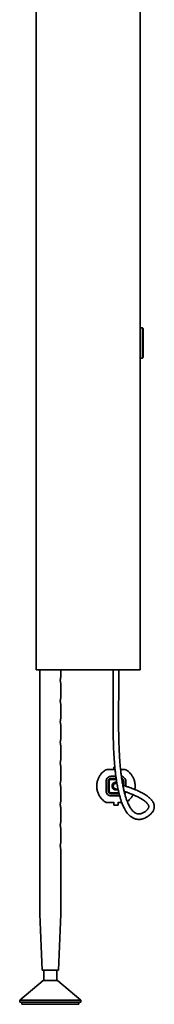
# Model space of a CAD drawing. Header units: millimetres. Extents: x 640 to 2471, y 697 to 4147.
# Tile 3 of 5: x 2341 to 2471, y 1471 to 2422. Entities that reach past the tile are written whole.
import ezdxf

# ---------------------------------------------------------------- set-up
doc = ezdxf.new("R2010")
doc.units = ezdxf.units.MM
doc.header["$LTSCALE"] = 15

msp = doc.modelspace()

# ---------------------------------------------------------------- linework, layer by layer
at = {"color": 7, "linetype": 'Continuous', "lineweight": 35}
for p, q in [((2356.87, 3823.82), (2356.87, 1793.82)), ((2456.87, 1793.82), (2456.87, 3823.82)), ((2459.29, 2124.12), (2456.87, 2124.12)), ((2459.79, 2123.62), (2459.29, 2124.12)), ((2459.29, 2095.12), (2459.29, 2124.12)), ((2459.79, 2123.62), (2459.79, 2095.62)), ((2456.87, 2095.12), (2459.29, 2095.12)), ((2459.29, 2095.12), (2459.79, 2095.62)), ((2356.87, 1793.82), (2363.52, 1793.82)), ((2360.37, 1793.82), (2360.37, 1557.82)), ((2363.52, 1793.82), (2452.35, 1793.82)), ((2380.37, 1786.56), (2380.37, 1793.82)), ((2430.96, 1793.82), (2430.96, 1771.6)), ((2436.26, 1771.6), (2436.26, 1793.82)), ((2452.35, 1793.82), (2456.87, 1793.82)), ((2380.37, 1766.56), (2380.37, 1781.11)), ((2380.37, 1746.56), (2380.37, 1761.11)), ((2380.37, 1726.56), (2380.37, 1741.11)), ((2380.37, 1706.56), (2380.37, 1721.11)), ((2380.37, 1686.56), (2380.37, 1701.11)), ((2432.78, 1697.6), (2426.11, 1697.6)), ((2431.61, 1699.99), (2431.61, 1697.6)), ((2441.11, 1697.6), (2438.11, 1697.6)), ((2424.11, 1686.09), (2424.11, 1677.1)), ((2426.11, 1677.1), (2426.11, 1686.09)), ((2427.11, 1686.09), (2427.11, 1677.1)), ((2433.53, 1691.1), (2429.12, 1691.1)), ((2429.12, 1689.1), (2433.81, 1689.1)), ((2433.95, 1688.1), (2429.12, 1688.1)), ((2433.61, 1685.35), (2434.41, 1685.22)), ((2440.11, 1683.22), (2440.11, 1686.09)), ((2441.11, 1686.09), (2441.11, 1682.18)), ((2443.11, 1681.54), (2443.11, 1686.09)), ((2380.37, 1666.56), (2380.37, 1681.11)), ((2429.12, 1675.1), (2436.4, 1675.1)), ((2436.66, 1674.1), (2429.12, 1674.1)), ((2433.61, 1678.6), (2434.23, 1678.66)), ((2426.11, 1665.6), (2431.61, 1665.6)), ((2429.12, 1672.1), (2437.18, 1672.1)), ((2431.61, 1666.13), (2431.61, 1663.2)), ((2435.61, 1663.2), (2435.61, 1666.13)), ((2435.61, 1665.6), (2439.26, 1665.6)), ((2380.37, 1646.56), (2380.37, 1661.11)), ((2380.37, 1626.56), (2380.37, 1641.11)), ((2380.37, 1557.82), (2380.37, 1621.11)), ((2360.37, 1557.82), (2362.62, 1503.82)), ((2378.12, 1503.82), (2380.37, 1557.82)), ((2362.62, 1503.82), (2378.12, 1503.82)), ((2364.12, 1503.82), (2364.12, 1493.82)), ((2376.62, 1493.82), (2376.62, 1503.82)), ((2363.37, 1493.82), (2340.87, 1474.82)), ((2363.37, 1493.82), (2377.37, 1493.82)), ((2399.87, 1474.82), (2377.37, 1493.82)), ((2340.87, 1474.82), (2340.87, 1472.82)), ((2340.87, 1474.82), (2399.87, 1474.82)), ((2399.87, 1472.82), (2399.87, 1474.82)), ((2340.87, 1472.82), (2399.87, 1472.82)), ((2342.87, 1472.82), (2342.87, 1470.82)), ((2342.87, 1470.82), (2397.87, 1470.82)), ((2397.87, 1470.82), (2397.87, 1472.82))]:
    msp.add_line(p, q, dxfattribs=at)
at = {"color": 7, "linetype": 'Continuous', "lineweight": 35, "flags": 128}
msp.add_lwpolyline([(2431.61, 1699.99), (2432.11, 1700.04), (2432.54, 1700.07)], dxfattribs=at)
at = {"color": 7, "linetype": 'Continuous', "lineweight": 35}
for radius, start, end in [(3, 72.05855, 270), (2.65, 61.95323, 241.93341)]:
    msp.add_arc((2433.61, 1681.6), radius, start, end, dxfattribs=at)
for points, knots in [([(2380.36, 1781.11), (2380.37, 1781.1), (2380.38, 1781.06), (2380.31, 1781.29), (2380.2, 1781.78), (2380.06, 1782.52), (2379.98, 1783.42), (2379.99, 1784.35), (2380.08, 1785.21), (2380.21, 1785.93), (2380.32, 1786.4), (2380.38, 1786.61), (2380.37, 1786.56), (2380.37, 1786.56)], [0, 0, 0, 0, 0.03122, 0.134509, 0.2389, 0.346688, 0.455178, 0.560222, 0.663119, 0.768425, 0.876969, 0.984641, 1, 1, 1, 1]), ([(2430.96, 1771.6), (2430.96, 1769.96), (2430.95, 1766.35), (2430.91, 1760.53), (2430.88, 1754.03), (2430.86, 1746.38), (2430.89, 1737.91), (2431.01, 1729.01), (2431.23, 1720.78), (2431.55, 1713.42), (2431.95, 1706.92), (2432.41, 1701.18), (2432.91, 1696.13), (2433.44, 1691.68), (2434.06, 1687.2), (2434.76, 1682.86), (2435.54, 1678.84), (2436.27, 1675.59), (2436.92, 1672.98), (2437.5, 1670.92), (2437.97, 1669.34), (2438.34, 1668.2), (2438.65, 1667.28), (2438.97, 1666.39), (2439.42, 1665.17), (2440.04, 1663.61), (2440.87, 1661.72), (2441.95, 1659.58), (2443.2, 1657.47), (2444.53, 1655.6), (2445.77, 1654.16), (2446.91, 1653.04), (2447.96, 1652.16), (2448.96, 1651.46), (2449.98, 1650.86), (2451.07, 1650.35), (2452.24, 1649.92), (2453.54, 1649.6), (2454.92, 1649.43), (2456.24, 1649.42), (2457.85, 1649.57), (2459.63, 1649.99), (2461.48, 1650.7), (2463.1, 1651.54), (2464.39, 1652.37), (2465.4, 1653.12), (2466.26, 1653.82), (2467.12, 1654.6), (2467.96, 1655.5), (2468.74, 1656.47), (2469.4, 1657.5), (2469.9, 1658.54), (2470.26, 1659.58), (2470.5, 1660.7), (2470.58, 1661.95), (2470.44, 1663.35), (2470.03, 1664.79), (2469.43, 1666.1), (2468.71, 1667.24), (2467.97, 1668.2), (2467.13, 1669.15), (2466.1, 1670.15), (2464.75, 1671.29), (2463.06, 1672.52), (2461.11, 1673.77), (2459, 1674.96), (2456.88, 1676.05), (2454.76, 1677.05), (2452.61, 1678), (2450.32, 1678.94), (2447.9, 1679.87), (2445.68, 1680.67), (2443.69, 1681.35), (2441.96, 1681.92), (2440.77, 1682.29), (2440.27, 1682.44), (2440.25, 1682.45)], [0, 0, 0, 0, 0.007954, 0.017596, 0.02834, 0.039696, 0.055101, 0.070154, 0.08437, 0.097634, 0.110113, 0.121935, 0.133181, 0.143892, 0.154082, 0.168371, 0.181404, 0.19308, 0.203296, 0.212305, 0.219512, 0.22484, 0.228776, 0.233264, 0.238497, 0.24827, 0.260006, 0.273794, 0.293252, 0.311219, 0.327538, 0.342123, 0.354778, 0.367264, 0.379559, 0.392449, 0.406854, 0.422468, 0.439505, 0.456917, 0.473881, 0.502953, 0.530325, 0.555762, 0.579122, 0.594797, 0.610462, 0.627765, 0.646496, 0.666238, 0.6851, 0.702682, 0.717806, 0.733879, 0.751522, 0.770045, 0.788791, 0.807234, 0.820134, 0.831976, 0.84306, 0.855471, 0.869354, 0.883961, 0.898093, 0.910838, 0.922435, 0.932314, 0.942178, 0.952133, 0.962281, 0.973275, 0.981106, 0.989822, 0.999618, 1, 1, 1, 1]), ([(2441.53, 1676.48), (2441.72, 1676.42), (2442.25, 1676.24), (2443.37, 1675.86), (2444.95, 1675.3), (2446.87, 1674.59), (2448.86, 1673.82), (2451.32, 1672.79), (2454.13, 1671.52), (2456.99, 1670.03), (2459.33, 1668.64), (2461.13, 1667.39), (2462.46, 1666.3), (2463.45, 1665.33), (2464.17, 1664.48), (2464.65, 1663.76), (2464.95, 1663.15), (2465.12, 1662.66), (2465.21, 1662.26), (2465.24, 1661.93), (2465.24, 1661.6), (2465.2, 1661.28), (2465.13, 1660.99), (2465.04, 1660.7), (2464.9, 1660.38), (2464.72, 1660.02), (2464.45, 1659.61), (2464.09, 1659.12), (2463.6, 1658.58), (2463.01, 1658.02), (2462.32, 1657.44), (2461.56, 1656.86), (2460.73, 1656.31), (2459.86, 1655.82), (2459, 1655.43), (2458.17, 1655.12), (2457.39, 1654.91), (2456.65, 1654.78), (2456.01, 1654.73), (2455.4, 1654.73), (2454.87, 1654.78), (2454.35, 1654.87), (2453.8, 1655), (2453.17, 1655.22), (2452.43, 1655.56), (2451.6, 1656.06), (2450.72, 1656.74), (2449.84, 1657.57), (2448.99, 1658.53), (2448.18, 1659.6), (2447.38, 1660.82), (2446.53, 1662.28), (2445.6, 1664.11), (2444.61, 1666.41), (2443.61, 1669.09), (2442.66, 1672.1), (2441.77, 1675.37), (2440.94, 1678.92), (2440.13, 1682.94), (2439.43, 1687.1), (2438.82, 1691.36), (2438.31, 1695.53), (2437.82, 1700.24), (2437.36, 1705.55), (2436.96, 1711.56), (2436.62, 1718.44), (2436.36, 1726.36), (2436.21, 1735.29), (2436.16, 1743.57), (2436.17, 1750.78), (2436.19, 1756.59), (2436.22, 1762.09), (2436.25, 1767.06), (2436.26, 1770.17), (2436.26, 1771.6)], [0, 0, 0, 0, 0.002892, 0.008148, 0.016132, 0.02514, 0.034249, 0.043364, 0.059991, 0.07752, 0.095453, 0.11272, 0.129371, 0.145392, 0.16162, 0.179086, 0.193642, 0.20767, 0.220529, 0.231985, 0.244161, 0.255856, 0.266972, 0.277417, 0.28838, 0.300913, 0.315149, 0.331244, 0.35016, 0.369878, 0.389977, 0.410388, 0.430964, 0.451334, 0.470923, 0.489503, 0.506962, 0.523216, 0.53867, 0.550718, 0.562673, 0.574522, 0.586486, 0.599474, 0.615254, 0.63234, 0.649553, 0.665636, 0.680592, 0.694433, 0.707397, 0.720678, 0.736321, 0.752472, 0.768811, 0.784303, 0.798871, 0.812559, 0.826136, 0.840697, 0.85093, 0.861574, 0.872643, 0.884171, 0.896229, 0.909165, 0.92337, 0.938927, 0.955407, 0.965409, 0.975204, 0.984488, 0.992895, 1, 1, 1, 1]), ([(2380.36, 1761.11), (2380.37, 1761.1), (2380.38, 1761.06), (2380.31, 1761.29), (2380.2, 1761.78), (2380.06, 1762.52), (2379.98, 1763.42), (2379.99, 1764.35), (2380.08, 1765.21), (2380.21, 1765.93), (2380.32, 1766.4), (2380.38, 1766.61), (2380.37, 1766.56), (2380.37, 1766.56)], [0, 0, 0, 0, 0.03122, 0.134509, 0.2389, 0.346688, 0.455178, 0.560222, 0.663119, 0.768425, 0.876969, 0.984641, 1, 1, 1, 1]), ([(2380.36, 1741.11), (2380.37, 1741.1), (2380.38, 1741.06), (2380.31, 1741.29), (2380.2, 1741.78), (2380.06, 1742.52), (2379.98, 1743.42), (2379.99, 1744.35), (2380.08, 1745.21), (2380.21, 1745.93), (2380.32, 1746.4), (2380.38, 1746.61), (2380.37, 1746.56), (2380.37, 1746.56)], [0, 0, 0, 0, 0.03122, 0.134509, 0.2389, 0.346688, 0.455178, 0.560222, 0.663119, 0.768425, 0.876969, 0.984641, 1, 1, 1, 1]), ([(2380.36, 1721.11), (2380.37, 1721.1), (2380.38, 1721.06), (2380.31, 1721.29), (2380.2, 1721.78), (2380.06, 1722.52), (2379.98, 1723.42), (2379.99, 1724.35), (2380.08, 1725.21), (2380.21, 1725.93), (2380.32, 1726.4), (2380.38, 1726.61), (2380.37, 1726.56), (2380.37, 1726.56)], [0, 0, 0, 0, 0.03122, 0.134509, 0.2389, 0.346688, 0.455178, 0.560222, 0.663119, 0.768425, 0.876969, 0.984641, 1, 1, 1, 1]), ([(2380.36, 1701.11), (2380.37, 1701.1), (2380.38, 1701.06), (2380.31, 1701.29), (2380.2, 1701.78), (2380.06, 1702.52), (2379.98, 1703.42), (2379.99, 1704.35), (2380.08, 1705.21), (2380.21, 1705.93), (2380.32, 1706.4), (2380.38, 1706.61), (2380.37, 1706.56), (2380.37, 1706.56)], [0, 0, 0, 0, 0.03122, 0.134509, 0.2389, 0.346688, 0.455178, 0.560222, 0.663119, 0.768425, 0.876969, 0.984641, 1, 1, 1, 1]), ([(2419.5, 1669.63), (2418.93, 1670.37), (2417.77, 1671.84), (2416.33, 1674.73), (2415.34, 1678.02), (2414.99, 1681.59), (2415.34, 1685.16), (2416.33, 1688.46), (2417.77, 1691.35), (2418.92, 1692.82), (2419.5, 1693.56)], [0, 0, 0, 0, 0.124896, 0.250036, 0.37507, 0.499643, 0.624601, 0.749798, 0.874859, 1, 1, 1, 1]), ([(2419.5, 1693.56), (2419.93, 1694.04), (2420.77, 1694.99), (2421.94, 1695.93), (2422.51, 1696.4)], [0, 0, 0, 0, 0.50811, 1, 1, 1, 1]), ([(2422.51, 1696.4), (2423.06, 1696.74), (2424.12, 1697.42), (2425.46, 1697.54), (2426.11, 1697.6)], [0, 0, 0, 0, 0.51517, 1, 1, 1, 1]), ([(2441.11, 1697.6), (2441.76, 1697.54), (2443.11, 1697.42), (2444.16, 1696.74), (2444.71, 1696.4)], [0, 0, 0, 0, 0.48483, 1, 1, 1, 1]), ([(2444.71, 1696.4), (2445.28, 1695.93), (2446.45, 1694.99), (2447.29, 1694.04), (2447.72, 1693.56)], [0, 0, 0, 0, 0.49189, 1, 1, 1, 1]), ([(2447.72, 1693.56), (2448.3, 1692.82), (2449.45, 1691.35), (2450.9, 1688.46), (2451.87, 1685.17), (2452.25, 1681.67), (2451.94, 1679.41), (2451.8, 1678.32)], [0, 0, 0, 0, 0.202733, 0.405863, 0.60882, 0.811029, 1, 1, 1, 1]), ([(2380.36, 1681.11), (2380.37, 1681.1), (2380.38, 1681.06), (2380.31, 1681.29), (2380.2, 1681.78), (2380.06, 1682.52), (2379.98, 1683.42), (2379.99, 1684.35), (2380.08, 1685.21), (2380.21, 1685.93), (2380.32, 1686.4), (2380.38, 1686.61), (2380.37, 1686.56), (2380.37, 1686.56)], [0, 0, 0, 0, 0.03122, 0.134509, 0.2389, 0.346688, 0.455178, 0.560222, 0.663119, 0.768425, 0.876969, 0.984641, 1, 1, 1, 1]), ([(2429.12, 1691.1), (2428.46, 1691.02), (2427.15, 1690.87), (2425.5, 1689.72), (2424.34, 1688.06), (2424.19, 1686.75), (2424.11, 1686.09)], [0, 0, 0, 0, 0.249714, 0.499444, 0.749651, 1, 1, 1, 1]), ([(2429.12, 1689.1), (2428.72, 1689.05), (2427.94, 1688.96), (2426.94, 1688.27), (2426.25, 1687.28), (2426.16, 1686.49), (2426.11, 1686.09)], [0, 0, 0, 0, 0.249667, 0.499369, 0.749705, 1, 1, 1, 1]), ([(2429.12, 1688.1), (2428.86, 1688.07), (2428.47, 1688.03), (2428, 1687.77), (2427.59, 1687.44), (2427.29, 1686.99), (2427.15, 1686.53), (2427.11, 1686.27), (2427.11, 1686.14), (2427.11, 1686.09)], [0, 0, 0, 0, 0.243682, 0.371065, 0.49993, 0.748871, 0.873939, 0.956051, 1, 1, 1, 1]), ([(2433.61, 1677.85), (2433.2, 1677.89), (2432.39, 1677.96), (2431.34, 1678.54), (2430.51, 1679.39), (2429.97, 1680.46), (2429.79, 1681.68), (2430.02, 1682.89), (2430.6, 1683.95), (2431.19, 1684.44), (2431.48, 1684.68)], [0, 0, 0, 0, 0.12893, 0.255377, 0.372249, 0.499138, 0.628123, 0.756951, 0.882825, 1, 1, 1, 1]), ([(2431.48, 1684.68), (2431.81, 1684.87), (2432.47, 1685.26), (2433.23, 1685.32), (2433.61, 1685.35)], [0, 0, 0, 0, 0.496305, 1, 1, 1, 1]), ([(2443.11, 1686.09), (2443.04, 1686.75), (2442.89, 1688.07), (2441.72, 1689.7), (2440.31, 1690.75), (2439.28, 1690.89), (2438.89, 1690.94)], [0, 0, 0, 0, 0.2789599, 0.5576672, 0.8364364, 1, 1, 1, 1]), ([(2441.11, 1686.09), (2441.07, 1686.49), (2440.98, 1687.28), (2440.27, 1688.24), (2439.62, 1688.8), (2439.21, 1688.88), (2439.19, 1688.88)], [0, 0, 0, 0, 0.32748, 0.654599, 0.981861, 1, 1, 1, 1]), ([(2440.11, 1686.09), (2440.1, 1686.23), (2440.1, 1686.36), (2440.06, 1686.53), (2440.03, 1686.65), (2439.91, 1687.02), (2439.68, 1687.4), (2439.42, 1687.6), (2439.37, 1687.64)], [0, 0, 0, 0, 0.222107, 0.22861, 0.28434, 0.445013, 0.886953, 1, 1, 1, 1]), ([(2424.11, 1677.1), (2424.19, 1676.44), (2424.34, 1675.13), (2425.5, 1673.48), (2427.15, 1672.32), (2428.46, 1672.17), (2429.12, 1672.1)], [0, 0, 0, 0, 0.250163, 0.5001, 0.750092, 1, 1, 1, 1]), ([(2426.11, 1677.1), (2426.16, 1676.7), (2426.25, 1675.92), (2426.94, 1674.92), (2427.94, 1674.23), (2428.72, 1674.14), (2429.12, 1674.1)], [0, 0, 0, 0, 0.2502331, 0.5001903, 0.7502571, 1, 1, 1, 1]), ([(2427.11, 1677.1), (2427.12, 1676.97), (2427.12, 1676.83), (2427.16, 1676.67), (2427.19, 1676.54), (2427.31, 1676.17), (2427.59, 1675.75), (2428, 1675.42), (2428.34, 1675.24), (2428.68, 1675.14), (2428.94, 1675.1), (2429.07, 1675.1), (2429.12, 1675.1)], [0, 0, 0, 0, 0.125039, 0.128701, 0.160075, 0.250529, 0.499329, 0.624316, 0.749171, 0.874094, 0.956218, 1, 1, 1, 1]), ([(2432.36, 1679.26), (2432.38, 1679.25), (2432.4, 1679.24), (2432.48, 1679.22), (2432.6, 1679.18), (2432.74, 1679.14), (2432.92, 1679.09), (2433.2, 1679.01), (2433.63, 1678.89), (2434.39, 1678.67), (2435.05, 1678.48), (2435.6, 1678.32), (2435.68, 1678.3)], [0, 0, 0, 0, 0.093827, 0.182644, 0.266756, 0.346456, 0.422014, 0.493687, 0.648601, 0.786038, 0.970186, 1, 1, 1, 1]), ([(2435.74, 1678.51), (2435.42, 1678.32), (2434.76, 1677.94), (2433.99, 1677.88), (2433.61, 1677.85)], [0, 0, 0, 0, 0.496305, 1, 1, 1, 1]), ([(2442.1, 1674.24), (2442.35, 1674.54), (2442.77, 1675.04), (2442.85, 1675.68), (2442.88, 1675.95)], [0, 0, 0, 0, 0.5916786, 1, 1, 1, 1]), ([(2380.36, 1661.11), (2380.37, 1661.1), (2380.38, 1661.06), (2380.31, 1661.29), (2380.2, 1661.78), (2380.06, 1662.52), (2379.98, 1663.42), (2379.99, 1664.35), (2380.08, 1665.21), (2380.21, 1665.93), (2380.32, 1666.4), (2380.38, 1666.61), (2380.37, 1666.56), (2380.37, 1666.56)], [0, 0, 0, 0, 0.03122, 0.134509, 0.2389, 0.346688, 0.455178, 0.560222, 0.663119, 0.768425, 0.876969, 0.984641, 1, 1, 1, 1]), ([(2422.51, 1666.8), (2421.94, 1667.26), (2420.77, 1668.2), (2419.93, 1669.15), (2419.5, 1669.63)], [0, 0, 0, 0, 0.49189, 1, 1, 1, 1]), ([(2426.11, 1665.6), (2425.46, 1665.65), (2424.12, 1665.77), (2423.06, 1666.45), (2422.51, 1666.8)], [0, 0, 0, 0, 0.48483, 1, 1, 1, 1]), ([(2447.72, 1669.63), (2447.29, 1669.15), (2446.45, 1668.2), (2445.28, 1667.26), (2444.71, 1666.8)], [0, 0, 0, 0, 0.5081098, 1, 1, 1, 1]), ([(2450.07, 1673.3), (2449.85, 1672.84), (2449.18, 1671.4), (2448.31, 1670.35), (2447.72, 1669.63)], [0, 0, 0, 0, 0.320833, 1, 1, 1, 1]), ([(2380.36, 1641.11), (2380.37, 1641.1), (2380.38, 1641.06), (2380.31, 1641.29), (2380.2, 1641.78), (2380.06, 1642.52), (2379.98, 1643.42), (2379.99, 1644.35), (2380.08, 1645.21), (2380.21, 1645.93), (2380.32, 1646.4), (2380.38, 1646.61), (2380.37, 1646.56), (2380.37, 1646.56)], [0, 0, 0, 0, 0.03122, 0.134509, 0.2389, 0.346688, 0.455178, 0.560222, 0.663119, 0.768425, 0.876969, 0.984641, 1, 1, 1, 1]), ([(2380.36, 1621.11), (2380.37, 1621.1), (2380.38, 1621.06), (2380.31, 1621.29), (2380.2, 1621.78), (2380.06, 1622.52), (2379.98, 1623.42), (2379.99, 1624.35), (2380.08, 1625.21), (2380.21, 1625.93), (2380.32, 1626.4), (2380.38, 1626.61), (2380.37, 1626.56), (2380.37, 1626.56)], [0, 0, 0, 0, 0.03122, 0.134509, 0.2389, 0.346688, 0.455178, 0.560222, 0.663119, 0.768425, 0.876969, 0.984641, 1, 1, 1, 1])]:
    msp.add_open_spline(points, degree=3, knots=knots, dxfattribs=at)
msp.add_open_spline([(2435.61, 1663.2), (2434.94, 1663.15), (2433.61, 1663.04), (2432.28, 1663.15), (2431.61, 1663.2)], degree=3, dxfattribs=at)

doc.saveas('drawing.dxf')
